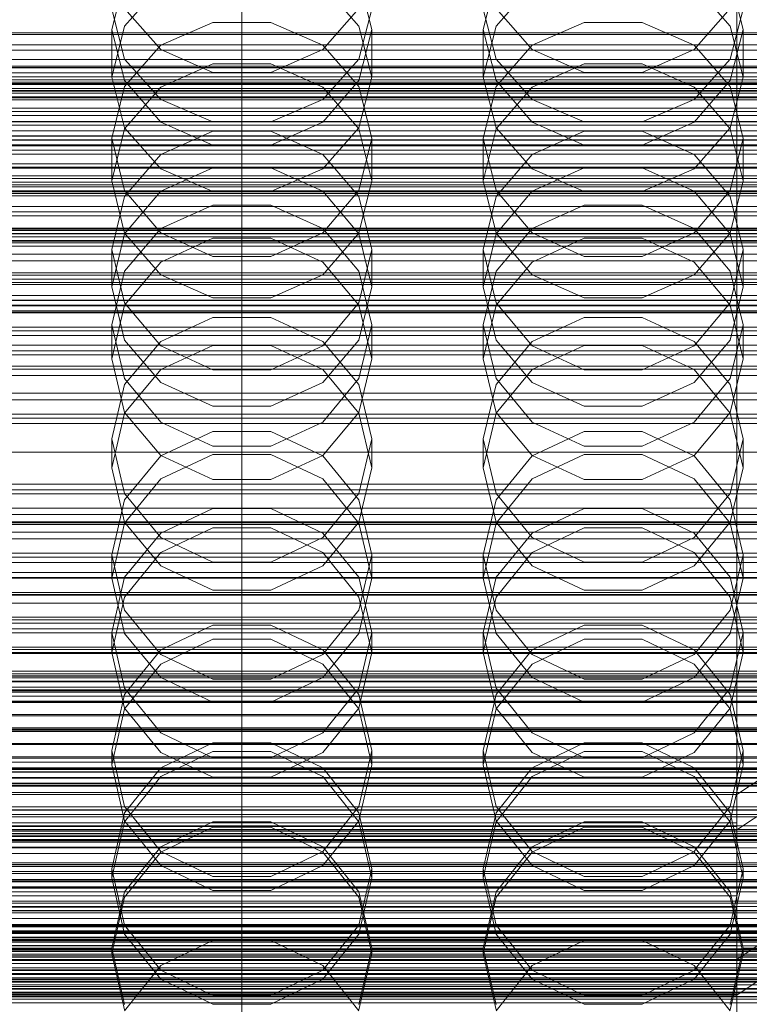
# Model space of a CAD drawing. Header units: millimetres. Extents: x -1970 to 61924, y -58230 to 6847.
# Tile 130 of 256: x 14 to 132, y -34265 to -34106. Entities that reach past the tile are written whole.
import ezdxf

# ---------------------------------------------------------------- set-up
doc = ezdxf.new("R2010")
doc.units = ezdxf.units.MM
for name, color, linetype, lineweight in [('COTAS_O', 1, 'Continuous', 0), ('COTAS_P', 1, 'Continuous', 0), ('frontal_briquetadora', 7, 'Continuous', 0), ('frontal_C01', 7, 'Continuous', 0), ('frontal_C02', 7, 'Continuous', 0), ('frontal_C03', 7, 'Continuous', 0), ('frontal_secador', 7, 'Continuous', 0)]:
    doc.layers.add(name, color=color, linetype=linetype, lineweight=lineweight)
doc.dimstyles.new('R19_100', dxfattribs={"dimtxt": 250, "dimasz": 150, "dimexe": 150, "dimexo": 80, "dimgap": 100, "dimtad": 1, "dimtih": 1, "dimtoh": 1, "dimdsep": 46, "dimcen": 0.09, "dimadec": 0, "dimazin": 0, "dimtfac": 1, "dimtdec": 4, "dimtofl": 0, "dimtmove": 0, "dimatfit": 3, "dimfxl": 1, "dimtolj": 1, "dimtzin": 0, "dimarcsym": 0})

# ---------------------------------------------------------------- blocks, each defined once
blk = doc.blocks.new('DIM_R26_43')
at = {"layer": 'COTAS_P'}
for p, q in [((-1750, -34600), (-1600, -34555)), ((2600, -34600), (2450, -34555)), ((-1750, -35500), (-1750, -34600)), ((-1750, -34600), (2600, -34600)), ((-1750, -34600), (-1600, -34645)), ((2600, -34600), (2450, -34645)), ((2600, -35500), (2600, -34600))]:
    blk.add_line(p, q, dxfattribs=at)
blk.add_text('4350 P', height=250, dxfattribs=at).set_placement((425, -34500))
blk = doc.blocks.new('DIM_R26_46')
at = {"layer": 'COTAS_O'}
for p, q in [((-1725, -33700), (-1575, -33655)), ((1725, -33700), (1575, -33655)), ((-1725, -34400), (-1725, -33700)), ((-1725, -33700), (1725, -33700)), ((-1725, -33700), (-1575, -33745)), ((1725, -33700), (1575, -33745)), ((1725, -34400), (1725, -33700))]:
    blk.add_line(p, q, dxfattribs=at)
blk.add_text('3450 O', height=250, dxfattribs=at).set_placement((0, -33600))
blk = doc.blocks.new('DIM_R26_48')
at = {"layer": 'COTAS_O'}
for p, q in [((-650, -33700), (50, -33700)), ((50, -33700), (5, -33850)), ((50, -34900), (50, -33700)), ((50, -33700), (95, -33850)), ((50, -34900), (5, -34750)), ((50, -34900), (95, -34750)), ((-650, -34900), (50, -34900))]:
    blk.add_line(p, q, dxfattribs=at)
blk.add_text('1200 O', height=250, rotation=90, dxfattribs=at).set_placement((-50, -34300))
blk = doc.blocks.new('DIM_R26_49')
at = {"layer": 'COTAS_O'}
for p, q in [((-650, -34200), (-500, -34155)), ((650, -34200), (500, -34155)), ((-650, -34900), (-650, -34200)), ((-650, -34200), (650, -34200)), ((-650, -34200), (-500, -34245)), ((650, -34200), (500, -34245)), ((650, -34900), (650, -34200))]:
    blk.add_line(p, q, dxfattribs=at)
blk.add_text('1300 O', height=250, dxfattribs=at).set_placement((0, -34100))

msp = doc.modelspace()

# ---------------------------------------------------------------- linework, layer by layer
at = {"layer": 'frontal_briquetadora'}
for p, q in [((31.08, -34099.099), (29, -34107.292)), ((71, -34107.292), (68.92, -34099.099)), ((91.08, -34099.099), (89, -34107.292)), ((131, -34107.292), (128.92, -34099.099)), ((31.08, -34106.751), (36.907, -34100.145)), ((63.093, -34100.145), (68.92, -34106.751)), ((91.08, -34106.751), (96.907, -34100.145)), ((123.093, -34100.145), (128.92, -34106.751)), ((29, -34104.004), (31.08, -34112.109)), ((36.906, -34110.541), (31.08, -34103.933)), ((68.92, -34103.933), (63.094, -34110.541)), ((68.92, -34112.109), (71, -34104.004)), ((89, -34104.004), (91.08, -34112.109)), ((96.906, -34110.541), (91.08, -34103.933)), ((128.92, -34103.933), (123.094, -34110.541)), ((128.92, -34112.109), (131, -34104.004)), ((45.326, -34106.182), (36.906, -34109.855)), ((54.674, -34106.182), (45.326, -34106.182)), ((63.094, -34109.855), (54.674, -34106.182)), ((105.326, -34106.182), (96.906, -34109.855)), ((114.674, -34106.182), (105.326, -34106.182)), ((123.094, -34109.855), (114.674, -34106.182)), ((29, -34114.988), (31.08, -34106.751)), ((29, -34114.988), (29, -34107.292)), ((29, -34107.292), (31.08, -34115.574)), ((68.92, -34106.751), (71, -34114.988)), ((68.92, -34115.574), (71, -34107.292)), ((71, -34114.988), (71, -34107.292)), ((89, -34114.988), (91.08, -34106.751)), ((89, -34114.988), (89, -34107.292)), ((89, -34107.292), (91.08, -34115.574)), ((128.92, -34106.751), (131, -34114.988)), ((128.92, -34115.574), (131, -34107.292)), ((131, -34114.988), (131, -34107.292)), ((36.906, -34109.855), (31.08, -34116.514)), ((45.326, -34114.235), (36.906, -34110.541)), ((63.094, -34110.541), (54.674, -34114.235)), ((68.92, -34116.514), (63.094, -34109.855)), ((96.906, -34109.855), (91.08, -34116.514)), ((105.326, -34114.235), (96.906, -34110.541)), ((123.094, -34110.541), (114.674, -34114.235)), ((128.92, -34116.514), (123.094, -34109.855)), ((31.08, -34112.109), (36.907, -34118.608)), ((63.093, -34118.608), (68.92, -34112.109)), ((91.08, -34112.109), (96.907, -34118.608)), ((123.093, -34118.608), (128.92, -34112.109)), ((36.907, -34116.612), (45.327, -34112.866)), ((54.674, -34114.235), (45.326, -34114.235)), ((45.327, -34112.866), (54.673, -34112.866)), ((54.673, -34112.866), (63.093, -34116.612)), ((96.907, -34116.612), (105.327, -34112.866)), ((114.674, -34114.235), (105.326, -34114.235)), ((105.327, -34112.866), (114.673, -34112.866)), ((114.673, -34112.866), (123.093, -34116.612)), ((31.08, -34123.224), (29, -34114.988)), ((31.08, -34115.574), (36.906, -34122.28)), ((63.094, -34122.28), (68.92, -34115.574)), ((71, -34114.988), (68.92, -34123.224)), ((91.08, -34123.224), (89, -34114.988)), ((91.08, -34115.574), (96.906, -34122.28)), ((123.094, -34122.28), (128.92, -34115.574)), ((131, -34114.988), (128.92, -34123.224)), ((31.08, -34116.514), (29, -34124.892)), ((31.08, -34123.363), (36.907, -34116.612)), ((63.093, -34116.612), (68.92, -34123.363)), ((71, -34124.892), (68.92, -34116.514)), ((91.08, -34116.514), (89, -34124.892)), ((91.08, -34123.363), (96.907, -34116.612)), ((123.093, -34116.612), (128.92, -34123.363)), ((131, -34124.892), (128.92, -34116.514)), ((36.907, -34118.608), (45.327, -34122.215)), ((54.673, -34122.215), (63.093, -34118.608)), ((96.907, -34118.608), (105.327, -34122.215)), ((114.673, -34122.215), (123.093, -34118.608)), ((36.906, -34122.28), (45.326, -34126.028)), ((45.327, -34122.215), (54.673, -34122.215)), ((54.674, -34126.028), (63.094, -34122.28)), ((96.906, -34122.28), (105.326, -34126.028)), ((105.327, -34122.215), (114.673, -34122.215)), ((114.674, -34126.028), (123.094, -34122.28)), ((29, -34131.781), (31.08, -34123.363)), ((36.907, -34129.83), (31.08, -34123.224)), ((36.906, -34127.512), (45.326, -34123.759)), ((45.326, -34123.759), (54.674, -34123.759)), ((54.674, -34123.759), (63.094, -34127.512)), ((68.92, -34123.224), (63.093, -34129.83)), ((68.92, -34123.363), (71, -34131.781)), ((89, -34131.781), (91.08, -34123.363)), ((96.907, -34129.83), (91.08, -34123.224)), ((96.906, -34127.512), (105.326, -34123.759)), ((105.326, -34123.759), (114.674, -34123.759)), ((114.674, -34123.759), (123.094, -34127.512)), ((128.92, -34123.224), (123.093, -34129.83)), ((128.92, -34123.363), (131, -34131.781)), ((31.08, -34133.352), (29, -34124.892)), ((29, -34131.781), (29, -34124.892)), ((71, -34124.892), (68.92, -34133.352)), ((71, -34131.781), (71, -34124.892)), ((91.08, -34133.352), (89, -34124.892)), ((89, -34131.781), (89, -34124.892)), ((131, -34124.892), (128.92, -34133.352)), ((131, -34131.781), (131, -34124.892)), ((45.326, -34126.028), (54.674, -34126.028)), ((105.326, -34126.028), (114.674, -34126.028)), ((31.08, -34134.311), (36.906, -34127.512)), ((63.094, -34127.512), (68.92, -34134.311)), ((91.08, -34134.311), (96.906, -34127.512)), ((123.094, -34127.512), (128.92, -34134.311)), ((45.327, -34129.642), (36.907, -34133.46)), ((45.327, -34133.495), (36.907, -34129.83)), ((54.673, -34129.642), (45.327, -34129.642)), ((63.093, -34133.46), (54.673, -34129.642)), ((63.093, -34129.83), (54.673, -34133.495)), ((105.327, -34129.642), (96.907, -34133.46)), ((105.327, -34133.495), (96.907, -34129.83)), ((114.673, -34129.642), (105.327, -34129.642)), ((123.093, -34133.46), (114.673, -34129.642)), ((123.093, -34129.83), (114.673, -34133.495)), ((29, -34131.781), (31.08, -34140.199)), ((68.92, -34140.199), (71, -34131.781)), ((89, -34131.781), (91.08, -34140.199)), ((128.92, -34140.199), (131, -34131.781)), ((36.906, -34140.193), (31.08, -34133.352)), ((68.92, -34133.352), (63.094, -34140.193)), ((96.906, -34140.193), (91.08, -34133.352)), ((128.92, -34133.352), (123.094, -34140.193)), ((29, -34142.855), (31.08, -34134.311)), ((36.907, -34133.46), (31.08, -34140.34)), ((54.673, -34133.495), (45.327, -34133.495)), ((68.92, -34140.34), (63.093, -34133.46)), ((68.92, -34134.311), (71, -34142.855)), ((89, -34142.855), (91.08, -34134.311)), ((96.907, -34133.46), (91.08, -34140.34)), ((114.673, -34133.495), (105.327, -34133.495)), ((128.92, -34140.34), (123.093, -34133.46)), ((128.92, -34134.311), (131, -34142.855)), ((45.326, -34135.681), (36.906, -34139.483)), ((54.674, -34135.681), (45.326, -34135.681)), ((63.094, -34139.483), (54.674, -34135.681)), ((105.326, -34135.681), (96.906, -34139.483)), ((114.674, -34135.681), (105.326, -34135.681)), ((123.094, -34139.483), (114.674, -34135.681)), ((-160, -34139.431), (200, -34139.431)), ((200, -34139.536), (-160, -34139.536)), ((36.906, -34139.483), (31.08, -34146.366)), ((68.92, -34146.366), (63.094, -34139.483)), ((96.906, -34139.483), (91.08, -34146.366)), ((128.92, -34146.366), (123.094, -34139.483)), ((-160, -34140.25), (200, -34140.25)), ((200, -34140.35), (-160, -34140.35)), ((-160, -34141.394), (200, -34141.394)), ((31.08, -34140.34), (29, -34148.919)), ((31.08, -34140.199), (36.907, -34146.949)), ((45.326, -34144.012), (36.906, -34140.193)), ((36.907, -34144.884), (45.327, -34141.024)), ((45.327, -34141.024), (54.673, -34141.024)), ((54.673, -34141.024), (63.093, -34144.884)), ((63.094, -34140.193), (54.674, -34144.012)), ((63.093, -34146.949), (68.92, -34140.199)), ((71, -34148.919), (68.92, -34140.34)), ((91.08, -34140.34), (89, -34148.919)), ((91.08, -34140.199), (96.907, -34146.949)), ((105.326, -34144.012), (96.906, -34140.193)), ((96.907, -34144.884), (105.327, -34141.024)), ((105.327, -34141.024), (114.673, -34141.024)), ((114.673, -34141.024), (123.093, -34144.884)), ((123.094, -34140.193), (114.674, -34144.012)), ((123.093, -34146.949), (128.92, -34140.199)), ((131, -34148.919), (128.92, -34140.34)), ((200, -34141.489), (-160, -34141.489)), ((31.08, -34151.47), (29, -34142.855)), ((29, -34148.919), (29, -34142.855)), ((71, -34142.855), (68.92, -34151.47)), ((71, -34148.919), (71, -34142.855)), ((91.08, -34151.47), (89, -34142.855)), ((89, -34148.919), (89, -34142.855)), ((131, -34142.855), (128.92, -34151.47)), ((131, -34148.919), (131, -34142.855)), ((54.674, -34144.012), (45.326, -34144.012)), ((114.674, -34144.012), (105.326, -34144.012)), ((31.08, -34151.841), (36.907, -34144.884)), ((63.093, -34144.884), (68.92, -34151.841)), ((91.08, -34151.841), (96.907, -34144.884)), ((123.093, -34144.884), (128.92, -34151.841)), ((31.08, -34146.366), (29, -34155.01)), ((36.907, -34146.949), (45.327, -34150.696)), ((54.673, -34150.696), (63.093, -34146.949)), ((71, -34155.01), (68.92, -34146.366)), ((91.08, -34146.366), (89, -34155.01)), ((96.907, -34146.949), (105.327, -34150.696)), ((114.673, -34150.696), (123.093, -34146.949)), ((131, -34155.01), (128.92, -34146.366)), ((29, -34148.919), (31.08, -34157.498)), ((68.92, -34157.498), (71, -34148.919)), ((89, -34148.919), (91.08, -34157.498)), ((128.92, -34157.498), (131, -34148.919)), ((45.327, -34150.696), (54.673, -34150.696)), ((105.327, -34150.696), (114.673, -34150.696)), ((200, -34151.031), (-160, -34151.031)), ((200, -34151.121), (-160, -34151.121)), ((200, -34151.864), (-160, -34151.864)), ((200, -34151.949), (-160, -34151.949)), ((29, -34160.516), (31.08, -34151.841)), ((36.906, -34158.429), (31.08, -34151.47)), ((68.92, -34151.47), (63.094, -34158.429)), ((68.92, -34151.841), (71, -34160.516)), ((89, -34160.516), (91.08, -34151.841)), ((96.906, -34158.429), (91.08, -34151.47)), ((128.92, -34151.47), (123.094, -34158.429)), ((128.92, -34151.841), (131, -34160.516)), ((-160, -34152.993), (200, -34152.993)), ((-160, -34153.073), (200, -34153.073)), ((45.326, -34153.841), (36.906, -34157.708)), ((54.674, -34153.841), (45.326, -34153.841)), ((63.094, -34157.708), (54.674, -34153.841)), ((105.326, -34153.841), (96.906, -34157.708)), ((114.674, -34153.841), (105.326, -34153.841)), ((123.094, -34157.708), (114.674, -34153.841)), ((29, -34160.516), (29, -34155.01)), ((29, -34155.01), (31.08, -34163.717)), ((68.92, -34163.717), (71, -34155.01)), ((71, -34160.516), (71, -34155.01)), ((89, -34160.516), (89, -34155.01)), ((89, -34155.01), (91.08, -34163.717)), ((128.92, -34163.717), (131, -34155.01)), ((131, -34160.516), (131, -34155.01)), ((31.08, -34157.498), (36.907, -34164.378)), ((36.906, -34157.708), (31.08, -34164.704)), ((45.326, -34162.312), (36.906, -34158.429)), ((36.907, -34162.278), (45.327, -34158.361)), ((45.327, -34158.361), (54.673, -34158.361)), ((54.673, -34158.361), (63.093, -34162.278)), ((63.094, -34158.429), (54.674, -34162.312)), ((63.093, -34164.378), (68.92, -34157.498)), ((68.92, -34164.704), (63.094, -34157.708)), ((91.08, -34157.498), (96.907, -34164.378)), ((96.906, -34157.708), (91.08, -34164.704)), ((105.326, -34162.312), (96.906, -34158.429)), ((96.907, -34162.278), (105.327, -34158.361)), ((105.327, -34158.361), (114.673, -34158.361)), ((114.673, -34158.361), (123.093, -34162.278)), ((123.094, -34158.429), (114.674, -34162.312)), ((123.093, -34164.378), (128.92, -34157.498)), ((128.92, -34164.704), (123.094, -34157.708)), ((31.08, -34169.191), (29, -34160.516)), ((71, -34160.516), (68.92, -34169.191)), ((91.08, -34169.191), (89, -34160.516)), ((131, -34160.516), (128.92, -34169.191)), ((31.08, -34169.336), (36.907, -34162.278)), ((54.674, -34162.312), (45.326, -34162.312)), ((63.093, -34162.278), (68.92, -34169.336)), ((91.08, -34169.336), (96.907, -34162.278)), ((114.674, -34162.312), (105.326, -34162.312)), ((123.093, -34162.278), (128.92, -34169.336)), ((31.08, -34164.704), (29, -34173.478)), ((31.08, -34163.717), (36.906, -34170.746)), ((36.907, -34164.378), (45.327, -34168.196)), ((54.673, -34168.196), (63.093, -34164.378)), ((63.094, -34170.746), (68.92, -34163.717)), ((71, -34173.478), (68.92, -34164.704)), ((91.08, -34164.704), (89, -34173.478)), ((91.08, -34163.717), (96.906, -34170.746)), ((96.907, -34164.378), (105.327, -34168.196)), ((114.673, -34168.196), (123.093, -34164.378)), ((123.094, -34170.746), (128.92, -34163.717)), ((131, -34173.478), (128.92, -34164.704)), ((45.327, -34168.196), (54.673, -34168.196)), ((105.327, -34168.196), (114.673, -34168.196)), ((29, -34178.137), (31.08, -34169.336)), ((36.907, -34176.147), (31.08, -34169.191)), ((68.92, -34169.191), (63.093, -34176.147)), ((68.92, -34169.336), (71, -34178.137)), ((89, -34178.137), (91.08, -34169.336)), ((96.907, -34176.147), (91.08, -34169.191)), ((128.92, -34169.191), (123.093, -34176.147)), ((128.92, -34169.336), (131, -34178.137)), ((36.906, -34170.746), (45.326, -34174.665)), ((54.674, -34174.665), (63.094, -34170.746)), ((96.906, -34170.746), (105.326, -34174.665)), ((114.674, -34174.665), (123.094, -34170.746)), ((36.906, -34176.216), (45.326, -34172.292)), ((45.326, -34172.292), (54.674, -34172.292)), ((54.674, -34172.292), (63.094, -34176.216)), ((96.906, -34176.216), (105.326, -34172.292)), ((105.326, -34172.292), (114.674, -34172.292)), ((114.674, -34172.292), (123.094, -34176.216)), ((31.08, -34182.307), (29, -34173.478)), ((29, -34178.137), (29, -34173.478)), ((45.326, -34174.665), (54.674, -34174.665)), ((71, -34173.478), (68.92, -34182.308)), ((71, -34178.137), (71, -34173.478)), ((91.08, -34182.307), (89, -34173.478)), ((89, -34178.137), (89, -34173.478)), ((105.326, -34174.665), (114.674, -34174.665)), ((131, -34173.478), (128.92, -34182.308)), ((131, -34178.137), (131, -34173.478)), ((31.08, -34183.307), (36.906, -34176.216)), ((45.327, -34175.979), (36.907, -34179.943)), ((45.327, -34180.008), (36.907, -34176.147)), ((54.673, -34175.979), (45.327, -34175.979)), ((63.093, -34179.943), (54.673, -34175.979)), ((63.093, -34176.147), (54.673, -34180.008)), ((63.094, -34176.216), (68.92, -34183.307)), ((91.08, -34183.307), (96.906, -34176.216)), ((105.327, -34175.979), (96.907, -34179.943)), ((105.327, -34180.008), (96.907, -34176.147)), ((114.673, -34175.979), (105.327, -34175.979)), ((123.093, -34179.943), (114.673, -34175.979)), ((123.093, -34176.147), (114.673, -34180.008)), ((123.094, -34176.216), (128.92, -34183.307)), ((29, -34178.137), (31.08, -34186.938)), ((68.92, -34186.938), (71, -34178.137)), ((89, -34178.137), (91.08, -34186.938)), ((128.92, -34186.938), (131, -34178.137)), ((36.907, -34179.943), (31.08, -34187.085)), ((54.673, -34180.008), (45.327, -34180.008)), ((68.92, -34187.085), (63.093, -34179.943)), ((96.907, -34179.943), (91.08, -34187.085)), ((114.673, -34180.008), (105.327, -34180.008)), ((128.92, -34187.085), (123.093, -34179.943)), ((36.906, -34189.426), (31.08, -34182.307)), ((68.92, -34182.308), (63.094, -34189.426)), ((96.906, -34189.426), (91.08, -34182.307)), ((128.92, -34182.308), (123.094, -34189.426)), ((29, -34192.191), (31.08, -34183.307)), ((68.92, -34183.307), (71, -34192.191)), ((89, -34192.191), (91.08, -34183.307)), ((128.92, -34183.307), (131, -34192.191)), ((45.326, -34184.734), (36.906, -34188.689)), ((54.674, -34184.734), (45.326, -34184.734)), ((63.094, -34188.689), (54.674, -34184.734)), ((105.326, -34184.734), (96.906, -34188.689)), ((114.674, -34184.734), (105.326, -34184.734)), ((123.094, -34188.689), (114.674, -34184.734)), ((31.08, -34187.085), (29, -34195.992)), ((31.08, -34186.938), (36.907, -34193.996)), ((63.093, -34193.996), (68.92, -34186.938)), ((71, -34195.992), (68.92, -34187.085)), ((91.08, -34187.085), (89, -34195.992)), ((91.08, -34186.938), (96.907, -34193.996)), ((123.093, -34193.996), (128.92, -34186.938)), ((131, -34195.992), (128.92, -34187.085)), ((36.906, -34188.689), (31.08, -34195.834)), ((36.907, -34191.85), (45.327, -34187.86)), ((45.327, -34187.86), (54.673, -34187.86)), ((54.673, -34187.86), (63.093, -34191.85)), ((68.92, -34195.834), (63.094, -34188.689)), ((96.906, -34188.689), (91.08, -34195.834)), ((96.907, -34191.85), (105.327, -34187.86)), ((105.327, -34187.86), (114.673, -34187.86)), ((114.673, -34187.86), (123.093, -34191.85)), ((128.92, -34195.834), (123.094, -34188.689)), ((45.326, -34193.392), (36.906, -34189.426)), ((63.094, -34189.426), (54.674, -34193.392)), ((105.326, -34193.392), (96.906, -34189.426)), ((123.094, -34189.426), (114.674, -34193.392)), ((31.08, -34201.121), (29, -34192.191)), ((29, -34195.992), (29, -34192.191)), ((31.08, -34199.039), (36.907, -34191.85)), ((63.093, -34191.85), (68.92, -34199.039)), ((71, -34192.191), (68.92, -34201.121)), ((71, -34195.992), (71, -34192.191)), ((91.08, -34201.121), (89, -34192.191)), ((89, -34195.992), (89, -34192.191)), ((91.08, -34199.039), (96.907, -34191.85)), ((123.093, -34191.85), (128.92, -34199.039)), ((131, -34192.191), (128.92, -34201.121)), ((131, -34195.992), (131, -34192.191)), ((54.674, -34193.392), (45.326, -34193.392)), ((114.674, -34193.392), (105.326, -34193.392)), ((36.907, -34193.996), (45.327, -34197.913)), ((54.673, -34197.913), (63.093, -34193.996)), ((96.907, -34193.996), (105.327, -34197.913)), ((114.673, -34197.913), (123.093, -34193.996)), ((31.08, -34195.834), (29, -34204.781)), ((29, -34195.992), (31.08, -34204.898)), ((71, -34204.781), (68.92, -34195.834)), ((68.92, -34204.898), (71, -34195.992)), ((91.08, -34195.834), (89, -34204.781)), ((89, -34195.992), (91.08, -34204.898)), ((131, -34204.781), (128.92, -34195.834)), ((128.92, -34204.898), (131, -34195.992)), ((45.327, -34197.913), (54.673, -34197.913)), ((105.327, -34197.913), (114.673, -34197.913)), ((29, -34208.003), (31.08, -34199.039)), ((68.92, -34199.039), (71, -34208.003)), ((89, -34208.003), (91.08, -34199.039)), ((128.92, -34199.039), (131, -34208.003)), ((36.906, -34208.312), (31.08, -34201.121)), ((68.92, -34201.121), (63.094, -34208.312)), ((96.906, -34208.312), (91.08, -34201.121)), ((128.92, -34201.121), (123.094, -34208.312)), ((29, -34208.003), (29, -34204.781)), ((29, -34204.781), (31.08, -34213.765)), ((31.08, -34204.898), (36.907, -34212.04)), ((45.326, -34203.573), (36.906, -34207.568)), ((54.674, -34203.573), (45.326, -34203.573)), ((63.094, -34207.568), (54.674, -34203.573)), ((63.093, -34212.04), (68.92, -34204.898)), ((68.92, -34213.765), (71, -34204.781)), ((71, -34208.003), (71, -34204.781)), ((89, -34208.003), (89, -34204.781)), ((89, -34204.781), (91.08, -34213.765)), ((91.08, -34204.898), (96.907, -34212.04)), ((105.326, -34203.573), (96.906, -34207.568)), ((114.674, -34203.573), (105.326, -34203.573)), ((123.094, -34207.568), (114.674, -34203.573)), ((123.093, -34212.04), (128.92, -34204.898)), ((128.92, -34213.765), (131, -34204.781)), ((131, -34208.003), (131, -34204.781)), ((36.907, -34209.873), (45.327, -34205.852)), ((45.327, -34205.852), (54.673, -34205.852)), ((54.673, -34205.852), (63.093, -34209.873)), ((96.907, -34209.873), (105.327, -34205.852)), ((105.327, -34205.852), (114.673, -34205.852)), ((114.673, -34205.852), (123.093, -34209.873)), ((31.08, -34216.967), (29, -34208.003)), ((36.906, -34207.568), (31.08, -34214.781)), ((68.92, -34214.78), (63.094, -34207.568)), ((71, -34208.003), (68.92, -34216.967)), ((91.08, -34216.967), (89, -34208.003)), ((96.906, -34207.568), (91.08, -34214.781)), ((128.92, -34214.78), (123.094, -34207.568)), ((131, -34208.003), (128.92, -34216.967)), ((45.326, -34212.316), (36.906, -34208.312)), ((63.094, -34208.312), (54.674, -34212.316)), ((105.326, -34212.316), (96.906, -34208.312)), ((123.094, -34208.312), (114.674, -34212.316)), ((31.08, -34217.117), (36.907, -34209.873)), ((63.093, -34209.873), (68.92, -34217.117)), ((91.08, -34217.117), (96.907, -34209.873)), ((123.093, -34209.873), (128.92, -34217.117)), ((36.907, -34212.04), (45.327, -34216.004)), ((54.674, -34212.316), (45.326, -34212.316)), ((54.673, -34216.004), (63.093, -34212.04)), ((96.907, -34212.04), (105.327, -34216.004)), ((114.674, -34212.316), (105.326, -34212.316)), ((114.673, -34216.004), (123.093, -34212.04)), ((31.08, -34213.765), (36.906, -34220.995)), ((63.094, -34220.995), (68.92, -34213.765)), ((91.08, -34213.765), (96.906, -34220.995)), ((123.094, -34220.995), (128.92, -34213.765)), ((31.08, -34214.781), (29, -34223.801)), ((45.327, -34216.004), (54.673, -34216.004)), ((71, -34223.801), (68.92, -34214.78)), ((91.08, -34214.781), (89, -34223.801)), ((105.327, -34216.004), (114.673, -34216.004)), ((131, -34223.801), (128.92, -34214.78)), ((29, -34226.151), (31.08, -34217.117)), ((36.907, -34224.156), (31.08, -34216.967)), ((68.92, -34216.967), (63.093, -34224.156)), ((68.92, -34217.117), (71, -34226.151)), ((89, -34226.151), (91.08, -34217.117)), ((96.907, -34224.156), (91.08, -34216.967)), ((128.92, -34216.967), (123.093, -34224.156)), ((128.92, -34217.117), (131, -34226.151)), ((36.906, -34220.995), (45.326, -34225.019)), ((54.674, -34225.019), (63.094, -34220.995)), ((96.906, -34220.995), (105.326, -34225.019)), ((114.674, -34225.019), (123.094, -34220.995)), ((31.08, -34232.849), (29, -34223.801)), ((29, -34226.151), (29, -34223.801)), ((36.906, -34226.61), (45.326, -34222.584)), ((45.327, -34224.011), (36.907, -34228.052)), ((45.326, -34222.584), (54.674, -34222.584)), ((54.673, -34224.011), (45.327, -34224.011)), ((63.093, -34228.052), (54.673, -34224.011)), ((54.674, -34222.584), (63.094, -34226.61)), ((71, -34223.801), (68.92, -34232.849)), ((71, -34226.151), (71, -34223.801)), ((91.08, -34232.849), (89, -34223.801)), ((89, -34226.151), (89, -34223.801)), ((96.906, -34226.61), (105.326, -34222.584)), ((105.327, -34224.011), (96.907, -34228.052)), ((105.326, -34222.584), (114.674, -34222.584)), ((114.673, -34224.011), (105.327, -34224.011)), ((123.093, -34228.052), (114.673, -34224.011)), ((114.674, -34222.584), (123.094, -34226.61)), ((131, -34223.801), (128.92, -34232.849)), ((131, -34226.151), (131, -34223.801)), ((45.327, -34228.146), (36.907, -34224.156)), ((45.326, -34225.019), (54.674, -34225.019)), ((63.093, -34224.156), (54.673, -34228.146)), ((105.327, -34228.146), (96.907, -34224.156)), ((105.326, -34225.019), (114.674, -34225.019)), ((123.093, -34224.156), (114.673, -34228.146)), ((29, -34226.151), (31.08, -34235.184)), ((31.08, -34233.872), (36.906, -34226.61)), ((63.094, -34226.61), (68.92, -34233.872)), ((68.92, -34235.184), (71, -34226.151)), ((89, -34226.151), (91.08, -34235.184)), ((91.08, -34233.872), (96.906, -34226.61)), ((123.094, -34226.61), (128.92, -34233.872)), ((128.92, -34235.184), (131, -34226.151)), ((36.907, -34228.052), (31.08, -34235.335)), ((54.673, -34228.146), (45.327, -34228.146)), ((68.92, -34235.335), (63.093, -34228.052)), ((96.907, -34228.052), (91.08, -34235.335)), ((114.673, -34228.146), (105.327, -34228.146)), ((128.92, -34235.335), (123.093, -34228.052)), ((36.906, -34240.124), (31.08, -34232.849)), ((68.92, -34232.849), (63.094, -34240.124)), ((96.906, -34240.124), (91.08, -34232.849)), ((128.92, -34232.849), (123.094, -34240.124)), ((29, -34242.945), (31.08, -34233.872)), ((31.08, -34235.184), (36.907, -34242.429)), ((63.093, -34242.429), (68.92, -34235.184)), ((68.92, -34233.872), (71, -34242.945)), ((89, -34242.945), (91.08, -34233.872)), ((91.08, -34235.184), (96.907, -34242.429)), ((123.093, -34242.429), (128.92, -34235.184)), ((128.92, -34233.872), (131, -34242.945)), ((31.08, -34235.335), (29, -34244.416)), ((45.326, -34235.331), (36.906, -34239.371)), ((36.907, -34240.238), (45.327, -34236.188)), ((54.674, -34235.331), (45.326, -34235.331)), ((45.327, -34236.188), (54.673, -34236.188)), ((54.673, -34236.188), (63.093, -34240.238)), ((63.094, -34239.371), (54.674, -34235.331)), ((71, -34244.416), (68.92, -34235.335)), ((91.08, -34235.335), (89, -34244.416)), ((105.326, -34235.331), (96.906, -34239.371)), ((96.907, -34240.238), (105.327, -34236.188)), ((114.674, -34235.331), (105.326, -34235.331)), ((105.327, -34236.188), (114.673, -34236.188)), ((114.673, -34236.188), (123.093, -34240.238)), ((123.094, -34239.371), (114.674, -34235.331)), ((131, -34244.416), (128.92, -34235.335)), ((36.906, -34239.371), (31.08, -34246.657)), ((68.92, -34246.657), (63.094, -34239.371)), ((96.906, -34239.371), (91.08, -34246.657)), ((128.92, -34246.657), (123.094, -34239.371)), ((31.08, -34247.536), (36.907, -34240.238)), ((45.326, -34244.169), (36.906, -34240.124)), ((63.094, -34240.124), (54.674, -34244.169)), ((63.093, -34240.238), (68.92, -34247.536)), ((91.08, -34247.536), (96.907, -34240.238)), ((105.326, -34244.169), (96.906, -34240.124)), ((123.094, -34240.124), (114.674, -34244.169)), ((123.093, -34240.238), (128.92, -34247.536)), ((31.08, -34252.035), (29, -34242.945)), ((29, -34244.416), (29, -34242.945)), ((36.907, -34242.429), (45.327, -34246.449)), ((54.673, -34246.449), (63.093, -34242.429)), ((71, -34242.945), (68.92, -34252.036)), ((71, -34244.416), (71, -34242.945)), ((91.08, -34252.035), (89, -34242.945)), ((89, -34244.416), (89, -34242.945)), ((96.907, -34242.429), (105.327, -34246.449)), ((114.673, -34246.449), (123.093, -34242.429)), ((131, -34242.945), (128.92, -34252.036)), ((131, -34244.416), (131, -34242.945)), ((29, -34244.416), (31.08, -34253.497)), ((54.674, -34244.169), (45.326, -34244.169)), ((68.92, -34253.497), (71, -34244.416)), ((89, -34244.416), (91.08, -34253.497)), ((114.674, -34244.169), (105.326, -34244.169)), ((128.92, -34253.497), (131, -34244.416)), ((31.08, -34246.657), (29, -34255.753)), ((29, -34256.636), (31.08, -34247.536)), ((45.327, -34246.449), (54.673, -34246.449)), ((71, -34255.753), (68.92, -34246.657)), ((68.92, -34247.536), (71, -34256.636)), ((91.08, -34246.657), (89, -34255.753)), ((89, -34256.636), (91.08, -34247.536)), ((105.327, -34246.449), (114.673, -34246.449)), ((131, -34255.753), (128.92, -34246.657)), ((128.92, -34247.536), (131, -34256.636)), ((36.906, -34259.336), (31.08, -34252.035)), ((68.92, -34252.036), (63.094, -34259.336)), ((96.906, -34259.336), (91.08, -34252.035)), ((128.92, -34252.036), (123.094, -34259.336)), ((31.08, -34253.497), (36.907, -34260.779)), ((63.093, -34260.779), (68.92, -34253.497)), ((91.08, -34253.497), (96.907, -34260.779)), ((123.093, -34260.779), (128.92, -34253.497)), ((29, -34255.753), (11, -34255.753)), ((29, -34256.636), (29, -34255.753)), ((29, -34255.753), (31.08, -34264.86)), ((45.326, -34254.527), (36.906, -34258.582)), ((54.674, -34254.527), (45.326, -34254.527)), ((63.094, -34258.582), (54.674, -34254.527)), ((68.92, -34264.86), (71, -34255.753)), ((71, -34256.636), (71, -34255.753)), ((89, -34255.753), (71, -34255.753)), ((89, -34256.636), (89, -34255.753)), ((89, -34255.753), (91.08, -34264.86)), ((105.326, -34254.527), (96.906, -34258.582)), ((114.674, -34254.527), (105.326, -34254.527)), ((123.094, -34258.582), (114.674, -34254.527)), ((128.92, -34264.86), (131, -34255.753)), ((131, -34256.636), (131, -34255.753)), ((149, -34255.753), (131, -34255.753)), ((31.08, -34265.737), (29, -34256.636)), ((71, -34256.636), (68.92, -34265.737)), ((91.08, -34265.737), (89, -34256.636)), ((131, -34256.636), (128.92, -34265.737)), ((36.906, -34258.582), (31.08, -34265.888)), ((68.92, -34265.888), (63.094, -34258.582)), ((96.906, -34258.582), (91.08, -34265.888)), ((128.92, -34265.888), (123.094, -34258.582)), ((-160, -34260.611), (200, -34260.611)), ((45.326, -34263.393), (36.906, -34259.336)), ((63.094, -34259.336), (54.674, -34263.393)), ((105.326, -34263.393), (96.906, -34259.336)), ((123.094, -34259.336), (114.674, -34263.393)), ((36.907, -34260.779), (45.327, -34264.821)), ((54.673, -34264.821), (63.093, -34260.779)), ((96.907, -34260.779), (105.327, -34264.821)), ((114.673, -34264.821), (123.093, -34260.779)), ((54.674, -34263.393), (45.326, -34263.393)), ((114.674, -34263.393), (105.326, -34263.393)), ((45.327, -34264.821), (54.673, -34264.821)), ((105.327, -34264.821), (114.673, -34264.821))]:
    msp.add_line(p, q, dxfattribs=at)
at = {"layer": 'frontal_C01'}
for p, q in [((130, -34257.579), (130, -33994.965)), ((130, -34000.746), (130, -34263.359)), ((-425, -34110.632), (425, -34110.632)), ((228.298, -34191.267), (130, -34257.579)), ((-311.15, -34195.055), (311.15, -34195.055)), ((-311.15, -34195.847), (311.15, -34195.847)), ((-311.15, -34195.994), (311.15, -34195.994)), ((130, -34263.359), (228.298, -34197.047)), ((-311.15, -34198.316), (311.15, -34198.316)), ((-311.15, -34198.6), (311.15, -34198.6)), ((-311.15, -34202.293), (311.15, -34202.293)), ((-311.15, -34202.695), (311.15, -34202.695)), ((-311.15, -34207.508), (311.15, -34207.508)), ((-311.15, -34208), (311.15, -34208)), ((-440, -34211.454), (440, -34211.454)), ((-440, -34211.734), (440, -34211.734)), ((-440, -34211.787), (440, -34211.787)), ((-440, -34212.609), (440, -34212.609)), ((-440, -34212.71), (440, -34212.71)), ((-440, -34214.019), (440, -34214.019)), ((-440, -34214.161), (440, -34214.161)), ((311.15, -34213.605), (-311.15, -34213.605)), ((-311.15, -34214.154), (311.15, -34214.154)), ((-440, -34215.866), (440, -34215.866)), ((-440, -34216.041), (440, -34216.041)), ((440, -34218.027), (-440, -34218.027)), ((-440, -34218.221), (440, -34218.221)), ((-440, -34220.353), (440, -34220.353)), ((-440, -34220.554), (440, -34220.554)), ((-311.15, -34220.169), (311.15, -34220.169)), ((-311.15, -34220.738), (311.15, -34220.738)), ((-440, -34222.685), (440, -34222.685)), ((-440, -34222.88), (440, -34222.88)), ((-440, -34224.866), (440, -34224.866)), ((-440, -34225.04), (440, -34225.04)), ((-440, -34226.746), (440, -34226.746)), ((-440, -34226.888), (440, -34226.888)), ((-311.15, -34226.752), (311.15, -34226.752)), ((-311.15, -34227.302), (311.15, -34227.302)), ((-440, -34228.197), (440, -34228.197)), ((-440, -34228.297), (440, -34228.297)), ((-440, -34229.12), (440, -34229.12)), ((-440, -34229.172), (440, -34229.172)), ((-440, -34229.453), (440, -34229.453)), ((-311.15, -34232.906), (311.15, -34232.906)), ((-311.15, -34233.399), (311.15, -34233.399)), ((-311.15, -34238.212), (311.15, -34238.212)), ((-311.15, -34238.614), (311.15, -34238.614)), ((-311.15, -34242.307), (311.15, -34242.307)), ((-311.15, -34242.591), (311.15, -34242.591)), ((-311.15, -34244.913), (311.15, -34244.913)), ((-311.15, -34245.06), (311.15, -34245.06)), ((-311.15, -34245.852), (311.15, -34245.852)), ((130, -34257.579), (0, -34257.579)), ((130, -34520.192), (130, -34257.579)), ((-130, -34262.42), (130, -34262.42)), ((-130, -34263.212), (130, -34263.212)), ((-130, -34263.359), (130, -34263.359)), ((0, -34263.359), (130, -34263.359)), ((130, -34263.212), (130, -34262.42)), ((130, -34262.42), (130, -34263.359)), ((130, -34265.681), (130, -34263.212)), ((130, -34263.359), (130, -34525.972)), ((130, -34263.359), (130, -34265.965))]:
    msp.add_line(p, q, dxfattribs=at)
at = {"layer": 'frontal_C02'}
for p, q in [((130, -34230.937), (130, -33940.443)), ((130, -33946.173), (130, -34236.667)), ((228.298, -34165.201), (130, -34230.937)), ((130, -34236.667), (228.298, -34170.932)), ((130, -34230.937), (0, -34230.937)), ((130, -34521.432), (130, -34230.937)), ((-450, -34234.172), (450, -34234.172)), ((-130, -34235.534), (130, -34235.534)), ((-130, -34236.13), (130, -34236.13)), ((-130, -34236.667), (130, -34236.667)), ((0, -34236.667), (130, -34236.667)), ((130, -34236.13), (130, -34235.534)), ((130, -34235.534), (130, -34236.667)), ((130, -34238.416), (130, -34236.13)), ((130, -34236.667), (130, -34527.162)), ((130, -34236.667), (130, -34239.453)), ((-130, -34238.416), (130, -34238.416)), ((130, -34242.234), (130, -34238.416)), ((-130, -34239.453), (130, -34239.453)), ((130, -34239.453), (130, -34243.701)), ((-130, -34242.234), (130, -34242.234)), ((130, -34247.325), (130, -34242.234)), ((-130, -34243.701), (130, -34243.701)), ((130, -34243.701), (130, -34249.122)), ((450, -34246.094), (-450, -34246.094)), ((-130, -34247.325), (130, -34247.325)), ((130, -34253.342), (130, -34247.325)), ((-130, -34249.122), (130, -34249.122)), ((130, -34249.122), (130, -34255.346)), ((-148, -34251.921), (148, -34251.921)), ((-148, -34252.132), (148, -34252.132)), ((-148, -34252.322), (148, -34252.322)), ((-148, -34252.942), (148, -34252.942)), ((-148, -34253.309), (148, -34253.309)), ((-148, -34254.294), (148, -34254.294)), ((130, -34253.342), (-130, -34253.342)), ((130, -34259.876), (130, -34253.342)), ((-148, -34254.814), (148, -34254.814)), ((-130, -34255.346), (130, -34255.346)), ((130, -34255.346), (130, -34261.95)), ((-148, -34256.098), (148, -34256.098)), ((-148, -34256.735), (148, -34256.735)), ((148, -34258.231), (-148, -34258.231)), ((-148, -34258.941), (148, -34258.941)), ((-148, -34260.545), (148, -34260.545)), ((-130, -34259.876), (130, -34259.876)), ((130, -34266.48), (130, -34259.876)), ((-148, -34261.281), (148, -34261.281)), ((-130, -34261.95), (130, -34261.95)), ((130, -34261.95), (130, -34268.484)), ((-148, -34262.885), (148, -34262.885)), ((-148, -34263.595), (148, -34263.595))]:
    msp.add_line(p, q, dxfattribs=at)
at = {"layer": 'frontal_C03'}
for p, q in [((-1250, -34107.828), (1250, -34107.828)), ((-1250, -34109.784), (1250, -34109.784)), ((1250, -34113.431), (-1250, -34113.431)), ((1250, -34114.313), (-1250, -34114.313)), ((-1268, -34115.802), (1268, -34115.802)), ((1250, -34114.966), (-1250, -34114.966)), ((-1250, -34115.429), (1250, -34115.429)), ((-1268, -34116.026), (1268, -34116.026)), ((-1268, -34116.191), (1268, -34116.191)), ((-1268, -34116.848), (1268, -34116.848)), ((-1268, -34117.166), (1268, -34117.166)), ((1250, -34117.274), (-1250, -34117.274)), ((-1268, -34118.212), (1268, -34118.212)), ((-1268, -34118.661), (1268, -34118.661)), ((1250, -34117.61), (-1250, -34117.61)), ((-1250, -34118.331), (1250, -34118.331)), ((-1268, -34120.024), (1268, -34120.024)), ((-1268, -34120.574), (1268, -34120.574)), ((-1268, -34122.162), (1268, -34122.162)), ((1250, -34121.183), (-1250, -34121.183)), ((1250, -34122.24), (-1250, -34122.24)), ((1268, -34122.775), (-1268, -34122.775)), ((-1250, -34123.667), (1250, -34123.667)), ((-1268, -34124.479), (1268, -34124.479)), ((-1268, -34125.114), (1268, -34125.114)), ((1250, -34124.548), (-1250, -34124.548)), ((1250, -34125.201), (-1250, -34125.201)), ((-1268, -34126.817), (1268, -34126.817)), ((-1250, -34125.925), (1250, -34125.925)), ((1250, -34126.083), (-1250, -34126.083)), ((-1268, -34127.431), (1268, -34127.431)), ((-1268, -34129.018), (1268, -34129.018)), ((-1268, -34129.568), (1268, -34129.568)), ((-1268, -34130.932), (1268, -34130.932)), ((-1268, -34131.381), (1268, -34131.381)), ((-1268, -34132.427), (1268, -34132.427)), ((-1268, -34132.744), (1268, -34132.744)), ((-1268, -34133.402), (1268, -34133.402)), ((-1250, -34131.983), (1250, -34131.983)), ((-1268, -34133.566), (1268, -34133.566)), ((-1268, -34133.791), (1268, -34133.791)), ((-1250, -34134.164), (1250, -34134.164)), ((1250, -34135.889), (-1250, -34135.889)), ((1250, -34136.77), (-1250, -34136.77)), ((1250, -34137.424), (-1250, -34137.424)), ((1250, -34139.731), (-1250, -34139.731)), ((-1250, -34139.809), (1250, -34139.809)), ((-1250, -34140.789), (1250, -34140.789)), ((-1250, -34141.764), (1250, -34141.764)), ((1250, -34143.641), (-1250, -34143.641)), ((1250, -34144.698), (-1250, -34144.698)), ((-1250, -34146.611), (1250, -34146.611)), ((1250, -34147.006), (-1250, -34147.006)), ((1250, -34147.659), (-1250, -34147.659)), ((-1250, -34148.208), (1250, -34148.208)), ((1250, -34148.54), (-1250, -34148.54)), ((-1250, -34151.927), (1250, -34151.927)), ((-1500, -34152.753), (1500, -34152.753)), ((-1250, -34153.056), (1250, -34153.056)), ((-1250, -34155.394), (1250, -34155.394)), ((-1250, -34155.979), (1250, -34155.979)), ((-1250, -34156.776), (1250, -34156.776)), ((1250, -34158.347), (-1250, -34158.347)), ((1250, -34159.228), (-1250, -34159.228)), ((1250, -34159.882), (-1250, -34159.882)), ((1500, -34161.736), (-1500, -34161.736)), ((1250, -34162.189), (-1250, -34162.189)), ((-1250, -34163.246), (1250, -34163.246)), ((1250, -34166.098), (-1250, -34166.098)), ((1250, -34167.156), (-1250, -34167.156)), ((1250, -34169.463), (-1250, -34169.463)), ((1250, -34170.117), (-1250, -34170.117)), ((1250, -34170.998), (-1250, -34170.998)), ((-1500, -34175.611), (1500, -34175.611)), ((1250, -34180.804), (-1250, -34180.804)), ((1250, -34181.686), (-1250, -34181.686)), ((1250, -34182.339), (-1250, -34182.339)), ((1250, -34184.647), (-1250, -34184.647)), ((-1250, -34185.704), (1250, -34185.704)), ((1500, -34186.859), (-1500, -34186.859)), ((1500, -34187.019), (-1500, -34187.019)), ((1500, -34187.304), (-1500, -34187.304)), ((1250, -34188.556), (-1250, -34188.556)), ((1250, -34189.613), (-1250, -34189.613)), ((1250, -34191.921), (-1250, -34191.921)), ((1250, -34192.574), (-1250, -34192.574)), ((1250, -34193.456), (-1250, -34193.456)), ((-1500, -34195.842), (1500, -34195.842)), ((-1500, -34198.712), (1500, -34198.712)), ((1250, -34203.262), (-1250, -34203.262)), ((1250, -34204.143), (-1250, -34204.143)), ((1250, -34204.797), (-1250, -34204.797)), ((1250, -34207.104), (-1250, -34207.104)), ((-1250, -34208.162), (1250, -34208.162)), ((1250, -34211.014), (-1250, -34211.014)), ((1250, -34212.071), (-1250, -34212.071)), ((1250, -34214.378), (-1250, -34214.378)), ((1250, -34215.032), (-1250, -34215.032)), ((1250, -34215.913), (-1250, -34215.913)), ((1250, -34225.72), (-1250, -34225.72)), ((1250, -34226.601), (-1250, -34226.601)), ((1250, -34227.254), (-1250, -34227.254)), ((1250, -34229.562), (-1250, -34229.562)), ((-1250, -34230.619), (1250, -34230.619)), ((1250, -34233.471), (-1250, -34233.471)), ((1250, -34234.529), (-1250, -34234.529)), ((-1250, -34236.6), (1250, -34236.6)), ((1250, -34236.836), (-1250, -34236.836)), ((-1250, -34237.233), (1250, -34237.233)), ((1250, -34237.49), (-1250, -34237.49)), ((-1250, -34237.697), (1250, -34237.697)), ((1250, -34238.371), (-1250, -34238.371)), ((-1250, -34239.553), (1250, -34239.553)), ((-1250, -34240.449), (1250, -34240.449)), ((-1250, -34243.401), (1250, -34243.401)), ((-1250, -34244.669), (1250, -34244.669)), ((1250, -34248.177), (-1250, -34248.177)), ((-1250, -34248.516), (1250, -34248.516)), ((1250, -34249.059), (-1250, -34249.059)), ((1250, -34249.712), (-1250, -34249.712)), ((-1250, -34250.068), (1250, -34250.068)), ((1250, -34252.019), (-1250, -34252.019)), ((-1500, -34252.99), (1500, -34252.99)), ((-1500, -34253.214), (1500, -34253.214)), ((-1500, -34253.379), (1500, -34253.379)), ((-1500, -34254.036), (1500, -34254.036)), ((-1500, -34254.354), (1500, -34254.354)), ((-1250, -34253.077), (1250, -34253.077)), ((-1500, -34255.4), (1500, -34255.4)), ((-1500, -34255.849), (1500, -34255.849)), ((-1250, -34254.549), (1250, -34254.549)), ((1250, -34255.929), (-1250, -34255.929)), ((-1500, -34257.212), (1500, -34257.212)), ((1250, -34256.28), (-1250, -34256.28)), ((1250, -34256.986), (-1250, -34256.986)), ((-1500, -34257.762), (1500, -34257.762)), ((-1500, -34259.35), (1500, -34259.35)), ((1500, -34259.963), (-1500, -34259.963)), ((1250, -34259.294), (-1250, -34259.294)), ((1250, -34259.947), (-1250, -34259.947)), ((-1500, -34261.667), (1500, -34261.667)), ((-1500, -34262.302), (1500, -34262.302)), ((1250, -34260.828), (-1250, -34260.828)), ((-1250, -34261.088), (1250, -34261.088)), ((-1250, -34262.881), (1250, -34262.881)), ((-1500, -34264.006), (1500, -34264.006)), ((-1500, -34264.619), (1500, -34264.619))]:
    msp.add_line(p, q, dxfattribs=at)
at = {"layer": 'frontal_secador'}
for p, q in [((1360, -34108.141), (-1360, -34108.141)), ((1360, -34112.137), (-1360, -34112.137)), ((1360, -34113.5), (-1360, -34113.5)), ((1250, -34113.25), (-1250, -34113.25)), ((1250, -34129.715), (-1250, -34129.715)), ((1250, -34142.349), (-1250, -34142.349)), ((1250, -34150.291), (-1250, -34150.291)), ((1250, -34153), (-1250, -34153)), ((-1250, -34236), (1250, -34236)), ((-1250, -34242), (1250, -34242)), ((-1250, -34245), (1250, -34245)), ((1250, -34246), (-1250, -34246)), ((-1250, -34246.659), (1250, -34246.659)), ((1250, -34249.659), (-1250, -34249.659)), ((-1250, -34251), (1250, -34251)), ((1250, -34254), (-1250, -34254)), ((-1250, -34254.728), (1250, -34254.728)), ((-1250, -34257.588), (1250, -34257.588)), ((1250, -34257.611), (-1250, -34257.611)), ((1250, -34257.728), (-1250, -34257.728)), ((-1250, -34259.387), (1250, -34259.387)), ((1250, -34259.918), (-1250, -34259.918)), ((-1250, -34260), (1250, -34260)), ((1250, -34260.588), (-1250, -34260.588)), ((1250, -34262.387), (-1250, -34262.387)), ((1250, -34263), (-1250, -34263)), ((-1250, -34263.65), (1250, -34263.65)), ((1250, -34264), (-1250, -34264))]:
    msp.add_line(p, q, dxfattribs=at)

# ---------------------------------------------------------------- dimensions: what is measured, and where the dimension line sits
at = {"layer": 'COTAS_O'}
for p1, p2, distance, picture, middle in [((-650, -34900), (-650, -33700), -700, 'DIM_R26_48', (50, -34300)), ((-1725, -34400), (1725, -34400), 700, 'DIM_R26_46', (0, -33700)), ((-650, -34900), (650, -34900), 700, 'DIM_R26_49', (0, -34200))]:
    dim = msp.add_aligned_dim(p1=p1, p2=p2, distance=distance, text='<> O', dimstyle='R19_100', dxfattribs=at)
    dim.commit()
    dim.dimension.update_dxf_attribs({"geometry": picture, "text_midpoint": middle})
at = {"layer": 'COTAS_P'}
dim = msp.add_aligned_dim(p1=(-1750, -35500), p2=(2600, -35500), distance=900, text='<> P', dimstyle='R19_100', dxfattribs=at)
dim.commit()
dim.dimension.update_dxf_attribs({"geometry": 'DIM_R26_43', "text_midpoint": (425, -34600)})

doc.saveas('drawing.dxf')
